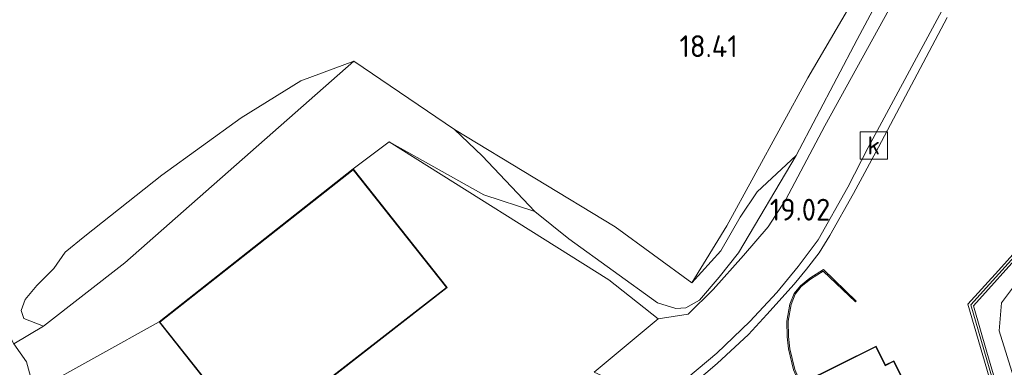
# Model space of a CAD drawing. Extents: x 196936 to 200438, y 361224 to 364196.
# Tile 97 of 256: x 197854 to 197936, y 363239 to 363268. Entities that reach past the tile are written whole.
import ezdxf
from ezdxf.enums import TextEntityAlignment as Align

# ---------------------------------------------------------------- set-up
doc = ezdxf.new("R2010")
doc.units = 0
for name, color, linetype, lineweight in [('B-ME-GR-GRAS-GV', 60, 'Continuous', 13), ('B-ME-GW-TALUD_KRUIN-G', 90, 'Continuous', 18), ('B-ME-IE-TERREINAFSCHEIDING_KUNSTMATIG_HEKWERK-G', 20, 'IE-TERREINAFSCHEIDING-KUNSTMATIG', 18), ('B-ME-IE-TERREINAFSCHEIDING_KUNSTMATIG_MUUR-G', 90, 'IE-TERREINAFSCHEIDING-KUNSTMATIG-DICHT', 18), ('B-ME-IE-TERREINAFSCHEIDING_KUNSTMATIG_MUUR-GV', 90, 'Continuous', 18), ('B-ME-KG-KADASTRAAL_DAKRAND-G', 170, 'Continuous', 18), ('B-ME-OG-BEBOUWING_BEDRIJVEN-GV', 7, 'Continuous', 18), ('B-ME-OG-BEBOUWING_WONINGBOUW-GV', 7, 'Continuous', 18), ('B-ME-OG-HOOGTEPUNT-S', 7, 'Continuous', 25), ('B-ME-OG-TERREIN-GV', 7, 'Continuous', 18), ('B-ME-OG-TERREIN_GROEN-GV', 7, 'Continuous', 18), ('B-ME-OG-TERREIN_GROEN_TUIN-GV', 7, 'Continuous', 18), ('B-ME-RI-GWA_KOLK-S', 30, 'Continuous', 25), ('B-ME-VH-GOOT-GV', 170, 'Continuous', 18), ('B-ME-VH-VERHARDING_STRAATBAKSTEEN-GV', 252, 'Continuous', 18)]:
    doc.layers.add(name, color=color, linetype=linetype, lineweight=lineweight)
doc.styles.add('NLCS-ISO', font='NLCS-ISO.ttf')
doc.styles.add('NLCS-ISO-ANNOTATIVE-T18', font='NLCS-ISO.ttf', dxfattribs={"height": 1.8})
doc.linetypes.add('IE-TERREINAFSCHEIDING-KUNSTMATIG', pattern='A,4,[82,NLCS.SHX,S=0.75,R=90,X=0,Y=0],4,-2', length=10)
doc.linetypes.add('IE-TERREINAFSCHEIDING-KUNSTMATIG-DICHT', pattern='A,8,-1,[82,NLCS.SHX,S=0.75,R=90,X=0,Y=0],-1', length=10)

# ---------------------------------------------------------------- blocks, each defined once
blk = doc.blocks.new('SAL-HOOGTELABEL-SO')
at = {"color": 0, "linetype": 'ByBlock', "lineweight": -2, "style": 'NLCS-ISO-ANNOTATIVE-T18'}
blk.add_attdef('HOOGTE', text='', height=1.8, dxfattribs=at).set_placement((2.788, 0), align=Align.RIGHT)
blk = doc.blocks.new('SRI-KOLK-SO')
at = {"color": 0, "linetype": 'ByBlock', "lineweight": 18}
blk.add_lwpolyline([(-1.125, -1.125), (1.125, -1.125), (1.125, 1.125), (-1.125, 1.125)], close=True, dxfattribs=at)
at = {"color": 0, "linetype": 'ByBlock', "lineweight": 18, "style": 'NLCS-ISO'}
blk.add_text('k', height=1.5, dxfattribs=at).set_placement((0, 0), align=Align.MIDDLE_CENTER)

msp = doc.modelspace()

# ---------------------------------------------------------------- linework, layer by layer
at = {"layer": 'B-ME-GR-GRAS-GV'}
for points in [[(197912.244, 363248.906, 18.202), (197909.84, 363246.259, 17.876), (197912.731, 363250.981, 17.912), (197919.41, 363263.179, 17.967), (197925.017, 363272.767, 18.213), (197927.781, 363277.358, 18.837), (197931.903, 363283.689, 19.066), (197929.038, 363276.794, 18.976), (197923.456, 363266.324, 19.057), (197918.445, 363256.778, 18.994), (197915.238, 363253.768, 18.457), (197913.823, 363251.693, 18.37)], [(197863.108, 363247.925, 19.77), (197856.406, 363242.691, 19.896), (197854.804, 363243.338, 20.172), (197854.569, 363243.98, 20.245), (197854.908, 363244.902, 20.651), (197855.868, 363246.043, 20.755), (197857.272, 363247.462, 20.773), (197858.202, 363248.81, 20.479), (197859.832, 363250.108, 20.469), (197866.164, 363255.155, 20.479), (197872.716, 363259.877, 20.445), (197877.629, 363262.932, 20.438), (197881.987, 363264.535, 19.896)]]:
    msp.add_polyline3d(points, close=True, dxfattribs=at)
for points in [[(197926.96, 363270.388, 18.946), (197920.792, 363259.204, 19.066), (197917.579, 363253.152, 19.138), (197916.121, 363250.876, 19.111), (197914.087, 363248.528, 19.075), (197911.596, 363245.71, 18.976), (197909.544, 363243.68, 18.904), (197907.079, 363243.314, 18.742), (197902.993, 363246.505, 18.922), (197884.909, 363257.894, 19.126), (197892.689, 363253.512, 19.063), (197896.907, 363252.154, 18.988), (197899.698, 363249.908, 18.989), (197907.019, 363244.626, 18.85), (197908.533, 363244.142, 18.853), (197909.349, 363244.222, 18.889), (197910.47, 363244.832, 18.894), (197912.084, 363246.735, 18.925), (197913.675, 363248.751, 18.943), (197918.445, 363256.778, 18.994), (197923.456, 363266.324, 19.057), (197929.038, 363276.794, 18.976)], [(197960.243, 363272.519, 18.665), (197952.323, 363263.892, 18.649), (197946.903, 363257.944, 18.621), (197942.842, 363253.463, 18.37), (197937.908, 363248.029, 18.392), (197935.37, 363244.624, 18.157), (197935.172, 363242.313, 18.277), (197937.003, 363236.393, 18.301), (197938.777, 363231.541, 18.33), (197939.165, 363230.464, 18.316), (197939.069, 363229.699, 18.277), (197938.662, 363229.276, 18.351), (197933.699, 363227.415, 18.4), (197924.184, 363223.451, 18.503), (197918.387, 363220.533, 18.529), (197912.583, 363217.871, 18.427), (197912.759, 363218.191, 18.499), (197920.147, 363221.895, 18.685), (197937.116, 363230.477, 18.694), (197934.164, 363240.561, 19.348), (197933.054, 363244.363, 18.922), (197937.199, 363249.001, 18.736), (197953.611, 363267.203, 18.763), (197961.112, 363275.555, 18.826)], [(197925.017, 363272.767, 18.213), (197919.41, 363263.179, 17.967), (197912.731, 363250.981, 17.912), (197909.84, 363246.259, 17.876), (197903.517, 363250.876, 18.278), (197890.276, 363258.899, 18.935), (197881.987, 363264.535, 19.896), (197877.629, 363262.932, 20.438), (197872.716, 363259.877, 20.445), (197866.164, 363255.155, 20.479), (197859.832, 363250.108, 20.469), (197858.202, 363248.81, 20.479), (197857.272, 363247.462, 20.773), (197855.868, 363246.043, 20.755), (197854.908, 363244.902, 20.651), (197854.569, 363243.98, 20.245), (197854.804, 363243.338, 20.172), (197856.406, 363242.691, 19.896), (197853.982, 363241.233, 20.46), (197853.382, 363242.301, 20.208), (197851.564, 363245.652, 20.525), (197846.331, 363255.421, 20.44), (197837.692, 363272.267, 20.842)], [(197937.003, 363236.393, 18.301), (197935.172, 363242.313, 18.277), (197935.37, 363244.624, 18.157), (197937.908, 363248.029, 18.392)], [(197853.982, 363241.233, 20.46), (197855, 363239.76, 20.372), (197855.669, 363237.343, 20.38)]]:
    msp.add_polyline3d(points, dxfattribs=at)
at = {"layer": 'B-ME-GW-TALUD_KRUIN-G'}
for points in [[(197965.794, 363287.05, 18.61), (197964.222, 363285.028, 18.603), (197963.558, 363282.314, 18.631), (197962.72, 363277.373, 18.628), (197962.234, 363275.21, 18.646), (197960.243, 363272.519, 18.665), (197952.323, 363263.892, 18.649), (197946.903, 363257.944, 18.621), (197942.842, 363253.463, 18.37), (197937.908, 363248.029, 18.392), (197935.37, 363244.624, 18.157), (197935.172, 363242.313, 18.277), (197937.003, 363236.393, 18.301), (197938.777, 363231.541, 18.33), (197939.165, 363230.464, 18.316), (197939.069, 363229.699, 18.277), (197938.662, 363229.276, 18.351), (197933.699, 363227.415, 18.4), (197924.184, 363223.451, 18.503), (197918.387, 363220.533, 18.529), (197912.583, 363217.871, 18.427)], [(197913.675, 363248.751, 18.943), (197918.445, 363256.778, 18.994), (197923.456, 363266.324, 19.057), (197929.038, 363276.794, 18.976), (197931.903, 363283.689, 19.066)], [(197881.987, 363264.535, 19.896), (197877.629, 363262.932, 20.438), (197872.716, 363259.877, 20.445), (197866.164, 363255.155, 20.479), (197859.832, 363250.108, 20.469), (197858.202, 363248.81, 20.479), (197857.272, 363247.462, 20.773), (197855.868, 363246.043, 20.755), (197854.908, 363244.902, 20.651), (197854.569, 363243.98, 20.245), (197854.804, 363243.338, 20.172), (197856.406, 363242.691, 19.896)], [(197890.276, 363258.899, 18.935), (197892.575, 363256.736, 18.899), (197896.907, 363252.154, 18.988)], [(197907.019, 363244.626, 18.85), (197908.533, 363244.142, 18.853), (197909.349, 363244.222, 18.889), (197910.47, 363244.832, 18.894), (197912.084, 363246.735, 18.925), (197913.675, 363248.751, 18.943)]]:
    msp.add_polyline3d(points, dxfattribs=at)
at = {"layer": 'B-ME-IE-TERREINAFSCHEIDING_KUNSTMATIG_HEKWERK-G'}
for points in [[(197856.406, 363242.691, 19.896), (197853.982, 363241.233, 20.46), (197853.382, 363242.301, 20.208), (197851.564, 363245.652, 20.525), (197846.331, 363255.421, 20.44), (197837.692, 363272.267, 20.842), (197832.458, 363281.448, 20.909), (197833.978, 363281.883, 20.952), (197838.25, 363283.105, 21.133), (197854.987, 363286.505, 21.275), (197863.111, 363288.016, 21.277), (197876.879, 363290.743, 21.092), (197877.225, 363290.608, 21.071), (197887.872, 363286.456, 20.409), (197901.895, 363281.291, 19.626), (197915.202, 363276.418, 18.788), (197925.017, 363272.767, 18.213)], [(197931.903, 363283.689, 19.066), (197927.781, 363277.358, 18.837), (197925.017, 363272.767, 18.213), (197919.41, 363263.179, 17.967), (197912.731, 363250.981, 17.912), (197909.84, 363246.259, 17.876), (197903.517, 363250.876, 18.278), (197890.276, 363258.899, 18.935)], [(197881.987, 363264.535, 19.896), (197863.108, 363247.925, 19.77), (197856.406, 363242.691, 19.896)], [(197890.276, 363258.899, 18.935), (197881.987, 363264.535, 19.896)], [(197896.907, 363252.154, 18.988), (197899.698, 363249.908, 18.989), (197907.019, 363244.626, 18.85)]]:
    msp.add_polyline3d(points, dxfattribs=at)
at = {"layer": 'B-ME-IE-TERREINAFSCHEIDING_KUNSTMATIG_MUUR-G'}
msp.add_polyline3d([(197973.418, 363294.321, 20.533), (197962.372, 363285.194, 20.548), (197960.821, 363275.689, 20.545), (197958.585, 363273.188, 20.539), (197958.481, 363272.885, 20.662), (197932.823, 363244.446, 20.557), (197936.864, 363230.575, 20.563), (197912.674, 363218.355, 20.587)], dxfattribs=at)
at = {"layer": 'B-ME-IE-TERREINAFSCHEIDING_KUNSTMATIG_MUUR-GV'}
msp.add_polyline3d([(197961.112, 363275.555, 18.826), (197953.611, 363267.203, 18.763), (197937.199, 363249.001, 18.736), (197933.054, 363244.363, 18.922), (197934.164, 363240.561, 19.348), (197937.116, 363230.477, 18.694), (197920.147, 363221.895, 18.685), (197912.759, 363218.191, 18.499), (197912.583, 363217.871, 18.427), (197912.112, 363218.117, 18.41), (197911.641, 363218.362, 18.418), (197911.839, 363218.763, 18.434), (197912.419, 363218.463, 18.468), (197918, 363221.269, 19.429), (197922.201, 363223.381, 19.664), (197924.278, 363224.425, 19.72), (197936.615, 363230.685, 19.506), (197932.591, 363244.506, 19.549), (197935.12, 363247.286, 19.3), (197943.884, 363257.057, 19.03), (197948.163, 363261.761, 19.03), (197958.319, 363273.032, 19.48)], dxfattribs=at)
msp.add_polyline3d([(197920.687, 363247.359, 19.13), (197923.397, 363244.764, 19.417), (197923.328, 363244.692, 19.719), (197920.675, 363247.232, 19.696), (197919.625, 363246.562, 19.644), (197918.86, 363245.96, 19.633), (197918.364, 363245.349, 19.617), (197918.024, 363244.484, 19.607), (197917.779, 363243.11, 19.604), (197917.8, 363241.836, 19.602), (197917.914, 363240.836, 19.599), (197918.317, 363239.119, 19.586), (197918.829, 363237.958, 19.584), (197918.739, 363237.913, 18.049), (197918.222, 363239.087, 18.35), (197917.815, 363240.819, 18.66), (197917.7, 363241.829, 18.826), (197917.679, 363243.118, 18.986), (197917.927, 363244.511, 18.997), (197918.277, 363245.4, 18.988), (197918.789, 363246.032, 19.012), (197919.567, 363246.644, 18.957)], close=True, dxfattribs=at)
at = {"layer": 'B-ME-KG-KADASTRAAL_DAKRAND-G'}
for points in [[(197873.619, 363233.43, 25.834), (197866.01, 363243.038, 25.834), (197881.933, 363255.591, 25.831), (197889.614, 363245.889, 25.834)], [(197925.772, 363239.439, 22.916), (197926.464, 363239.78, 22.598), (197928.769, 363235.259, 22.595), (197928.113, 363234.895, 23.534), (197930.016, 363231.134, 23.501), (197919.469, 363225.774, 22.915), (197914.391, 363235.684, 22.917), (197925, 363240.986, 22.916)]]:
    msp.add_polyline3d(points, close=True, dxfattribs=at)
at = {"layer": 'B-ME-OG-BEBOUWING_BEDRIJVEN-GV'}
msp.add_polyline3d([(197889.684, 363245.881, 19.084), (197873.611, 363233.36, 19.084), (197872.989, 363234.138, 19.018), (197865.94, 363243.046, 19.084), (197881.941, 363255.661, 19.084)], close=True, dxfattribs=at)
at = {"layer": 'B-ME-OG-BEBOUWING_WONINGBOUW-GV'}
msp.add_polyline3d([(197925.022, 363241.053, 19.762), (197925.794, 363239.506, 19.762), (197926.486, 363239.847, 19.762), (197928.835, 363235.24, 19.73), (197928.179, 363234.876, 19.683), (197930.083, 363231.112, 19.683), (197919.448, 363225.707, 19.638), (197914.323, 363235.706, 19.762), (197915.781, 363236.435, 19.705), (197915.873, 363236.481, 18.121), (197918.739, 363237.913, 18.049), (197918.829, 363237.958, 19.584)], close=True, dxfattribs=at)
at = {"layer": 'B-ME-OG-TERREIN-GV'}
for points in [[(197873.611, 363233.36, 19.084), (197889.684, 363245.881, 19.084), (197881.941, 363255.661, 19.084), (197884.909, 363257.894, 19.126), (197902.993, 363246.505, 18.922), (197907.079, 363243.314, 18.742), (197901.803, 363238.894, 18.709)], [(197855.669, 363237.343, 20.38), (197865.94, 363243.046, 19.084), (197872.989, 363234.138, 19.018)]]:
    msp.add_polyline3d(points, dxfattribs=at)
at = {"layer": 'B-ME-OG-TERREIN_GROEN-GV'}
for points in [[(197890.276, 363258.899, 18.935), (197892.575, 363256.736, 18.899), (197896.907, 363252.154, 18.988), (197892.689, 363253.512, 19.063), (197884.909, 363257.894, 19.126), (197881.941, 363255.661, 19.084), (197865.94, 363243.046, 19.084), (197855.669, 363237.343, 20.38), (197855, 363239.76, 20.372), (197853.982, 363241.233, 20.46), (197856.406, 363242.691, 19.896), (197863.108, 363247.925, 19.77), (197881.987, 363264.535, 19.896)], [(197903.517, 363250.876, 18.278), (197909.84, 363246.259, 17.876), (197912.244, 363248.906, 18.202), (197913.823, 363251.693, 18.37), (197915.238, 363253.768, 18.457), (197918.445, 363256.778, 18.994), (197913.675, 363248.751, 18.943), (197912.084, 363246.735, 18.925), (197910.47, 363244.832, 18.894), (197909.349, 363244.222, 18.889), (197908.533, 363244.142, 18.853), (197907.019, 363244.626, 18.85), (197899.698, 363249.908, 18.989), (197896.907, 363252.154, 18.988), (197892.575, 363256.736, 18.899), (197890.276, 363258.899, 18.935)]]:
    msp.add_polyline3d(points, close=True, dxfattribs=at)
at = {"layer": 'B-ME-OG-TERREIN_GROEN_TUIN-GV'}
for points in [[(197909.127, 363237.227, 18.691), (197911.918, 363239.633, 18.709), (197914.508, 363242.021, 18.709), (197916.018, 363243.659, 18.76), (197918.278, 363246.166, 18.874), (197919.285, 363247.409, 18.823), (197920.331, 363248.753, 18.877), (197921.217, 363250.183, 18.877), (197923.161, 363253.633, 18.931), (197925.213, 363257.467, 18.949), (197930.884, 363268.153, 18.898)], [(197943.884, 363257.057, 19.03), (197935.12, 363247.286, 19.3), (197932.591, 363244.506, 19.549), (197936.615, 363230.685, 19.506)], [(197918.317, 363239.119, 19.586), (197917.914, 363240.836, 19.599), (197917.8, 363241.836, 19.602), (197917.779, 363243.11, 19.604), (197918.024, 363244.484, 19.607), (197918.364, 363245.349, 19.617), (197918.86, 363245.96, 19.633), (197919.625, 363246.562, 19.644), (197920.675, 363247.232, 19.696), (197923.328, 363244.692, 19.719), (197923.397, 363244.764, 19.417), (197920.687, 363247.359, 19.13), (197919.567, 363246.644, 18.957), (197918.789, 363246.032, 19.012), (197918.277, 363245.4, 18.988), (197917.927, 363244.511, 18.997), (197917.679, 363243.118, 18.986), (197917.7, 363241.829, 18.826), (197917.815, 363240.819, 18.66), (197918.222, 363239.087, 18.35)], [(197928.835, 363235.24, 19.73), (197926.486, 363239.847, 19.762), (197925.794, 363239.506, 19.762), (197925.022, 363241.053, 19.762), (197918.829, 363237.958, 19.584)]]:
    msp.add_polyline3d(points, dxfattribs=at)
at = {"layer": 'B-ME-VH-GOOT-GV'}
msp.add_polyline3d([(197930.884, 363268.153, 18.898), (197925.213, 363257.467, 18.949), (197923.161, 363253.633, 18.931), (197921.217, 363250.183, 18.877), (197920.331, 363248.753, 18.877), (197919.285, 363247.409, 18.823), (197918.278, 363246.166, 18.874), (197916.018, 363243.659, 18.76), (197914.508, 363242.021, 18.709), (197911.918, 363239.633, 18.709), (197909.127, 363237.227, 18.691), (197907.722, 363236.121, 18.73), (197907.126, 363236.457, 18.73), (197911.911, 363240.467, 18.718), (197914.608, 363243.095, 18.688), (197916.846, 363245.482, 18.73), (197918.61, 363247.629, 18.775), (197920.258, 363249.804, 18.817), (197922.693, 363254.143, 18.898), (197924.384, 363257.44, 18.931), (197931.574, 363270.81, 18.844)], dxfattribs=at)
at = {"layer": 'B-ME-VH-VERHARDING_STRAATBAKSTEEN-GV'}
msp.add_polyline3d([(197931.574, 363270.81, 18.844), (197924.384, 363257.44, 18.931), (197922.693, 363254.143, 18.898), (197920.258, 363249.804, 18.817), (197918.61, 363247.629, 18.775), (197916.846, 363245.482, 18.73), (197914.608, 363243.095, 18.688), (197911.911, 363240.467, 18.718), (197907.126, 363236.457, 18.73), (197901.803, 363238.894, 18.709), (197907.079, 363243.314, 18.742), (197909.544, 363243.68, 18.904), (197911.596, 363245.71, 18.976), (197914.087, 363248.528, 19.075), (197916.121, 363250.876, 19.111), (197917.579, 363253.152, 19.138), (197920.792, 363259.204, 19.066), (197926.96, 363270.388, 18.946)], dxfattribs=at)

# ---------------------------------------------------------------- block references
at = {"layer": 'B-ME-OG-HOOGTEPUNT-S'}
for p, values in [((197910.842, 363264.881, 18.413), {'HOOGTE': '18.41'}), ((197918.46, 363251.401, 19.019), {'HOOGTE': '19.02'})]:
    msp.add_blockref('SAL-HOOGTELABEL-SO', p, dxfattribs=at).add_auto_attribs(values)
at = {"layer": 'B-ME-RI-GWA_KOLK-S'}
msp.add_blockref('SRI-KOLK-SO', (197924.836, 363257.597, 18.932), dxfattribs=at)

doc.saveas('drawing.dxf')
